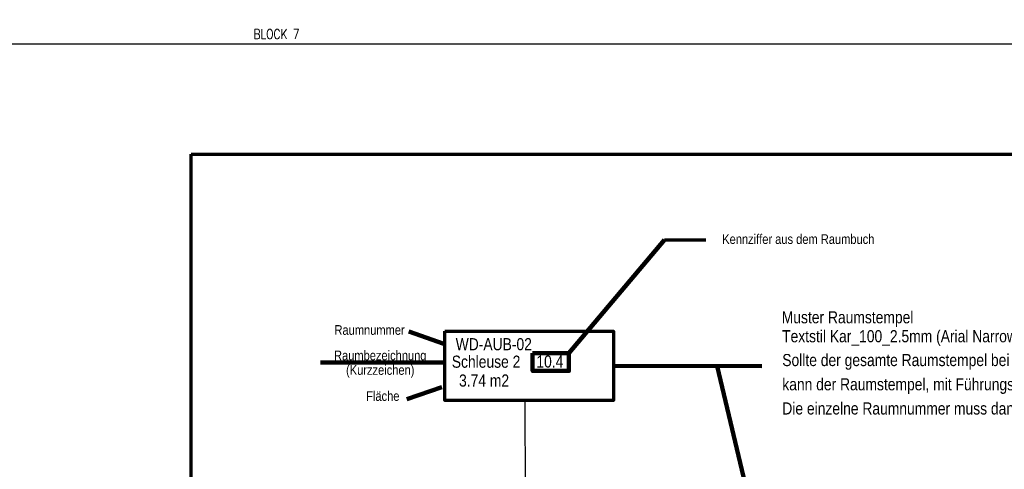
# Model space of a CAD drawing. Header units: metres. Extents: x -21.6 to 59.6, y 15.8 to 46.8.
# Tile 12 of 13: x 20.7 to 41, y 37.6 to 46.8. Entities that reach past the tile are written whole.
import ezdxf
from ezdxf.enums import TextEntityAlignment as Align

# ---------------------------------------------------------------- set-up
doc = ezdxf.new("R2010")
doc.units = ezdxf.units.M
doc.layers.get('0').update_dxf_attribs({"lineweight": 100})
doc.layers.get('DEFPOINTS').update_dxf_attribs({"lineweight": 0})
for name, color, linetype, lineweight in [('BEMASSUNG', 7, 'Continuous', 70), ('GBE_Bemassung', 7, 'Continuous', 100), ('GBE_Beschriftung', 7, 'Continuous', 80), ('GBE_Raumnummer_Raumstempel', 242, 'Continuous', 100), ('NEU_GBE_Raum_Kennziffer', 7, 'Continuous', 100), ('NEU_GBE_Raumbezeichnung_', 7, 'Continuous', 100), ('NEU_GBE_Raumfläche_Text', 7, 'Continuous', 100), ('NEU_GBE_Raumnummer', 7, 'Continuous', 100)]:
    doc.layers.add(name, color=color, linetype=linetype, lineweight=lineweight)
doc.styles.add('ArialNarrow_1.8mm', font='ARIALN.TTF', dxfattribs={"height": 0.0018})
doc.styles.add('ArialNarrow_2.5mm', font='ARIALN.TTF', dxfattribs={"height": 0.0025})
doc.styles.add('Bau_100_2.5mm', font='dindim.shx', dxfattribs={"width": 0.8, "height": 0.25})
doc.styles.add('ISOCP', font='isocp.shx')
doc.styles.add('ROMANS', font='romans.shx', dxfattribs={"width": 0.8})
doc.dimstyles.new('Bau_PF_100_2.5mm', dxfattribs={"dimtxt": 0.25, "dimasz": 0.1875, "dimexe": 0.125, "dimexo": 0.125, "dimgap": 0.125, "dimtad": 1, "dimdec": 3, "dimzin": 7, "dimdsep": 46, "dimtxsty": 'Bau_100_2.5mm', "dimcen": 0.09, "dimclrd": 256, "dimadec": 3, "dimazin": 0, "dimtp": 1.8, "dimtm": 1, "dimtfac": 1, "dimtdec": 3, "dimtofl": 0, "dimtmove": 1, "dimatfit": 1, "dimfxl": 1, "dimfrac": 2, "dimtolj": 1, "dimtzin": 7, "dimlwd": -1, "dimarcsym": 0})
doc.dimstyles.new('DIMENSION', dxfattribs={"dimtxt": 0.2, "dimasz": 0.2, "dimexe": 0.125, "dimexo": 0.125, "dimgap": 0.1, "dimtad": 1, "dimzin": 4, "dimdsep": 46, "dimtxsty": 'ROMANS', "dimblk": 'OBLIQUE', "dimcen": 0.125, "dimclrd": 256, "dimclre": 256, "dimadec": 0, "dimazin": 0, "dimtfac": 1, "dimtmove": 2, "dimatfit": 3, "dimldrblk": 'OBLIQUE', "dimfxl": 1, "dimtolj": 1, "dimtzin": 4, "dimarcsym": 0})
doc.dimstyles.new('LEADER', dxfattribs={"dimtxt": 0.25, "dimasz": 0.2, "dimexe": 0.125, "dimexo": 0.125, "dimgap": 0.125, "dimtad": 1, "dimzin": 2, "dimdsep": 46, "dimtxsty": 'ISOCP', "dimcen": 0.09, "dimclrd": 256, "dimclre": 256, "dimadec": 0, "dimazin": 0, "dimtfac": 1, "dimtmove": 0, "dimatfit": 3, "dimfxl": 1, "dimtolj": 1, "dimtzin": 2, "dimarcsym": 0})

# ---------------------------------------------------------------- blocks, each defined once
blk = doc.blocks.new('_OBLIQUE')
at = {"color": 0, "linetype": 'ByBlock'}
blk.add_line((-0.5, -0.5), (0.5, 0.5), dxfattribs=at)
blk = doc.blocks.new('*D205')
at = {"layer": 'BEMASSUNG', "transparency": 16777216}
for p, q in [((8.254, 37.776), (8.254, 46.477)), ((43.754, 34.811), (43.754, 46.477))]:
    blk.add_line(p, q, dxfattribs=at)
at = {"layer": 'BEMASSUNG', "lineweight": -2, "transparency": 16777216}
blk.add_line((8.254, 46.352), (43.754, 46.352), dxfattribs=at)
at = {"layer": 'DEFPOINTS', "color": 0, "transparency": 16777216}
for p in [(43.754, 46.352), (8.254, 37.651), (43.754, 34.686)]:
    blk.add_point(p, dxfattribs=at)
at = {"layer": 'BEMASSUNG', "lineweight": -2, "transparency": 16777216, "xscale": 0.2, "yscale": 0.2, "zscale": 0.2, "rotation": 180}
blk.add_blockref('_OBLIQUE', (8.254, 46.352), dxfattribs=at)
at = {"layer": 'BEMASSUNG', "lineweight": -2, "transparency": 16777216, "xscale": 0.2, "yscale": 0.2, "zscale": 0.2}
blk.add_blockref('_OBLIQUE', (43.754, 46.352), dxfattribs=at)
at = {"layer": 'BEMASSUNG', "color": 0, "transparency": 16777216, "insert": (26.004, 46.552), "char_height": 0.2, "attachment_point": 5, "style": 'ROMANS'}
blk.add_mtext('\\A1;\\H1x;\\W0.8;BLOCK 7', dxfattribs=at)

msp = doc.modelspace()

# ---------------------------------------------------------------- linework, layer by layer
at = {"lineweight": 70, "flags": 128}
msp.add_lwpolyline([(24.2392, 44.0698), (50.2264, 44.0698), (50.2264, 26.5539), (24.2392, 26.5539), (24.2392, 44.0698)], close=True, dxfattribs=at)
at = {"layer": 'GBE_Bemassung', "lineweight": 70}
msp.add_line((34.0267, 42.3036), (34.8818, 42.3036), dxfattribs=at)
at = {"layer": 'GBE_Raumnummer_Raumstempel', "color": 7, "lineweight": 70, "flags": 128}
msp.add_lwpolyline([(29.4821, 40.4139), (32.9718, 40.4139), (32.9718, 38.9781), (29.4821, 38.9781), (29.4821, 40.4139)], close=True, dxfattribs=at)
at = {"layer": 'NEU_GBE_Raum_Kennziffer', "flags": 128}
msp.add_lwpolyline([(31.2984, 39.9601), (32.0481, 39.9601), (32.0481, 39.5918), (31.2984, 39.5918), (31.2984, 39.9601)], close=True, dxfattribs=at)

# ---------------------------------------------------------------- texts
at = {"layer": 'GBE_Beschriftung'}
for s, height, style, p in [('Kennziffer aus dem Raumbuch', 0.2, 'ArialNarrow_1.8mm', (36.7899, 42.3159)), ('Muster Raumstempel', 0.25, 'ArialNarrow_2.5mm', (37.8088, 40.7016))]:
    msp.add_text(s, height=height, dxfattribs=dict(at, style=style)).set_placement(p, align=Align.MIDDLE_CENTER)
at = {"layer": 'GBE_Beschriftung', "style": 'ArialNarrow_2.5mm'}
msp.add_text('Textstil Kar_100_2.5mm (Arial Narrow Schrifthöhe 2.5mm)', height=0.25, dxfattribs=at).set_placement((36.4552, 40.3097), align=Align.MIDDLE_LEFT)
at = {"layer": 'GBE_Beschriftung'}
for s, insert, char_height, attachment_point, line_spacing_factor, style in [('Raumnummer', (27.9276, 40.4373), 0.2, 5, 0.9, 'ArialNarrow_1.8mm'), ('Raumbezeichnung\\P(Kurzzeichen)', (28.1477, 39.7322), 0.2, 5, 0.9, 'ArialNarrow_1.8mm'), ('Sollte der gesamte Raumstempel bei kleinen Räumen nicht in die Grundfläche passen, \\Pkann der Raumstempel, mit Führungslinie, ausserhalb des Grundrisses/ Raumes angeordnet werden.\\PDie einzelne Raumnummer muss dann auf jeden fall zusätzlich im Raum platziert werden', (36.4589, 39.2792), 0.25, 4, 1.2, 'ArialNarrow_2.5mm'), ('Fläche', (28.201, 39.0721), 0.2, 5, 0.9, 'ArialNarrow_1.8mm')]:
    msp.add_mtext(s, dxfattribs=dict(at, insert=insert, char_height=char_height, attachment_point=attachment_point, line_spacing_factor=line_spacing_factor, style=style))
at = {"layer": 'NEU_GBE_Raum_Kennziffer', "style": 'ArialNarrow_2.5mm'}
msp.add_text('10.4', height=0.25, dxfattribs=at).set_placement((31.6539, 39.7874), align=Align.MIDDLE_CENTER)
at = {"layer": 'NEU_GBE_Raumbezeichnung_', "style": 'ArialNarrow_2.5mm'}
msp.add_text('Schleuse 2', height=0.25, dxfattribs=at).set_placement((30.3355, 39.7833), align=Align.MIDDLE_CENTER)
at = {"layer": 'NEU_GBE_Raumfläche_Text', "style": 'ArialNarrow_2.5mm'}
msp.add_text('3.74 m2', height=0.25, dxfattribs=at).set_placement((30.2944, 39.3942), align=Align.MIDDLE_CENTER)
at = {"layer": 'NEU_GBE_Raumnummer', "style": 'ArialNarrow_2.5mm'}
msp.add_text('WD-AUB-02', height=0.25, dxfattribs=at).set_placement((30.495, 40.1448), align=Align.MIDDLE_CENTER)

# ---------------------------------------------------------------- dimensions: what is measured, and where the dimension line sits
at = {"layer": 'BEMASSUNG'}
dim = msp.add_linear_dim(base=(43.7542, 46.3516), p1=(8.2542, 37.6507), p2=(43.7542, 34.6857), text='\\H1x;\\W0.8;BLOCK 7', dimstyle='DIMENSION', override={"dimlwe": 65535}, dxfattribs=at)
dim.commit()
dim.dimension.update_dxf_attribs({"geometry": '*D205', "text_midpoint": (26.0042, 46.5516)})

# ---------------------------------------------------------------- leaders
at = {"layer": 'GBE_Bemassung', "lineweight": 70}
msp.add_leader([(32.0481, 39.9601), (34.0267, 42.3036)], dimstyle='Bau_PF_100_2.5mm', override={"dimclrd": 0, "dimlwd": 65534}, dxfattribs=at)
at = {"layer": 'GBE_Beschriftung', "lineweight": 70}
for points in [[(29.4656, 40.1543), (28.7407, 40.4042)], [(29.4943, 39.7697), (26.9157, 39.7696)], [(32.9718, 39.696), (36.0389, 39.6937)], [(36.6056, 33.3877), (35.1159, 39.6935)], [(29.4233, 39.2564), (28.6983, 39.0065)]]:
    msp.add_leader(points, dimstyle='Bau_PF_100_2.5mm', override={"dimclrd": 0, "dimlwd": 65534}, dxfattribs=at)
at = {"layer": 'GBE_Raumnummer_Raumstempel', "color": 7, "lineweight": 70}
msp.add_leader([(31.1482, 34.4032), (31.1468, 38.9781), (31.227, 38.9781)], dimstyle='LEADER', override={"dimclrd": 0, "dimldrblk": 'DOTSMALL'}, dxfattribs=at)

doc.saveas('drawing.dxf')
